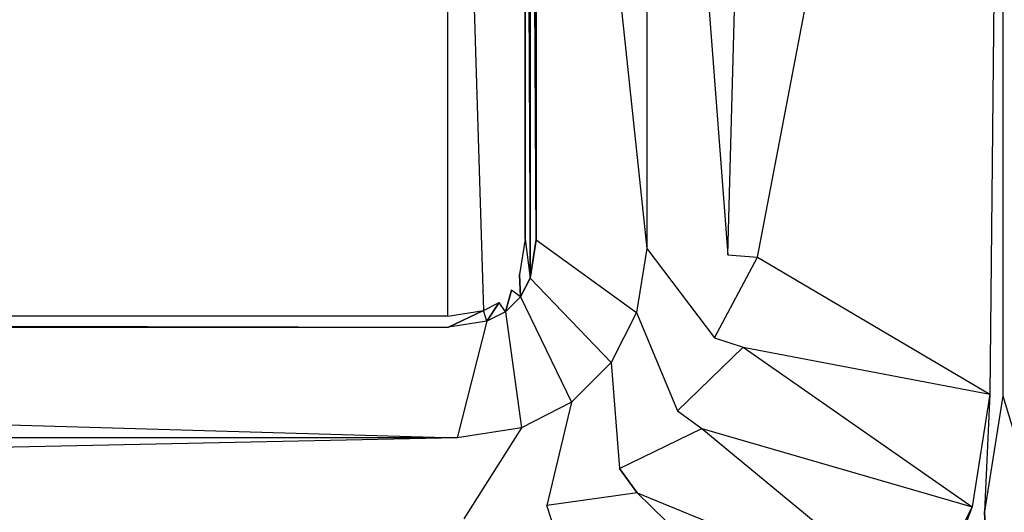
# Model space of a CAD drawing. Extents: x 0 to 1.6, y -0.7 to 0.
# Tile 4 of 7: x 1.2 to 1.47, y -0.57 to -0.43. Entities that reach past the tile are written whole.
import ezdxf

# ---------------------------------------------------------------- set-up
doc = ezdxf.new("R2010")
doc.units = 0
for name, color, linetype in [('L10_WANNE__N_BA167ARA2PWV__7___', 7, 'CONTINUOUS'), ('L7_WANNE__N_BA167ARA2PWV__4___R', 7, 'CONTINUOUS'), ('L8_WANNE__N_BA167ARA2PWV__5___R', 7, 'CONTINUOUS'), ('L9_WANNE__N_BA167ARA2PWV__6___R', 7, 'CONTINUOUS')]:
    doc.layers.add(name, color=color, linetype=linetype)

msp = doc.modelspace()

# ---------------------------------------------------------------- linework, layer by layer
at = {"layer": 'L10_WANNE__N_BA167ARA2PWV__7___', "color": 8}
for points, invisible_edges in [([(0.274958, -0.18785), (0.274958, -0.51215), (1.315042, -0.18785), (0.274958, -0.18785)], 13), ([(1.315042, -0.18785), (0.274958, -0.51215), (1.315042, -0.51215), (1.315042, -0.18785)], 10), ([(1.315042, -0.18785), (1.315042, -0.51215), (1.324702, -0.51062), (1.315042, -0.18785)], 13), ([(1.315042, -0.18785), (1.324702, -0.51062), (1.324702, -0.18938), (1.315042, -0.18785)], 10), ([(1.324702, -0.18938), (1.324702, -0.51062), (1.328943, -0.508459), (1.324702, -0.18938)], 13), ([(1.324702, -0.18938), (1.328943, -0.508459), (1.328943, -0.191541), (1.324702, -0.18938)], 15), ([(1.328943, -0.191541), (1.328943, -0.508459), (1.332309, -0.505093), (1.328943, -0.191541)], 15), ([(1.328943, -0.191541), (1.332309, -0.505093), (1.332309, -0.194907), (1.328943, -0.191541)], 15), ([(1.332309, -0.194907), (1.332309, -0.505093), (1.33447, -0.500852), (1.332309, -0.194907)], 15), ([(1.332309, -0.194907), (1.33447, -0.500852), (1.33447, -0.199148), (1.332309, -0.194907)], 15), ([(1.33447, -0.199148), (1.33447, -0.500852), (1.336, -0.491192), (1.33447, -0.199148)], 15), ([(1.33447, -0.199148), (1.336, -0.491192), (1.336, -0.208808), (1.33447, -0.199148)], 9)]:
    msp.add_3dface(points, dxfattribs=dict(at, invisible_edges=invisible_edges))
at = {"layer": 'L7_WANNE__N_BA167ARA2PWV__4___R', "color": 8}
for points, invisible_edges in [([(1.493032, -0.074988, 0.444999), (1.465525, -0.166221, 0.445), (1.493032, -0.625011, 0.445001), (1.493032, -0.074988, 0.444999)], 10), ([(1.465525, -0.533779, 0.445), (1.493032, -0.625011, 0.445001), (1.465525, -0.166221, 0.445), (1.465525, -0.533779, 0.445)], 10), ([(1.460558, -0.56514, 0.445), (1.463076, -0.629755, 0.445001), (1.465525, -0.533779, 0.445), (1.460558, -0.56514, 0.445)], 10), ([(1.465525, -0.533779, 0.445), (1.463076, -0.629755, 0.445001), (1.493032, -0.625011, 0.445001), (1.465525, -0.533779, 0.445)], 13), ([(1.446034, -0.593644, 0.445), (1.463076, -0.629755, 0.445001), (1.460558, -0.56514, 0.445), (1.446034, -0.593644, 0.445)], 13)]:
    msp.add_3dface(points, dxfattribs=dict(at, invisible_edges=invisible_edges))
at = {"layer": 'L8_WANNE__N_BA167ARA2PWV__5___R', "color": 8}
for points, invisible_edges in [([(1.399001, -0.49615, 0.06), (1.462039, -0.166743, 0.442055), (1.399, -0.20385, 0.06), (1.399001, -0.49615, 0.06)], 14), ([(1.462039, -0.166743, 0.442055), (1.399001, -0.49615, 0.06), (1.46204, -0.533257, 0.442053), (1.462039, -0.166743, 0.442055)], 13), ([(1.337359, -0.19821), (1.336, -0.208808), (1.337359, -0.50179), (1.337359, -0.19821)], 8), ([(1.337359, -0.19821), (1.337359, -0.50179), (1.339, -0.491428), (1.337359, -0.19821)], 8), ([(1.337359, -0.19821), (1.339, -0.491428), (1.339, -0.208572), (1.337359, -0.19821)], 14), ([(1.369, -0.206211, 0.008038), (1.390962, -0.495517, 0.03), (1.390962, -0.204483, 0.03), (1.369, -0.206211, 0.008038)], 14), ([(1.399, -0.20385, 0.06), (1.390962, -0.495517, 0.03), (1.399001, -0.49615, 0.06), (1.399, -0.20385, 0.06)], 13), ([(1.390962, -0.495517, 0.03), (1.399, -0.20385, 0.06), (1.390962, -0.204483, 0.03), (1.390962, -0.495517, 0.03)], 14), ([(1.339, -0.208572), (1.369, -0.493789, 0.008038), (1.369, -0.206211, 0.008038), (1.339, -0.208572)], 14), ([(1.390962, -0.495517, 0.03), (1.369, -0.206211, 0.008038), (1.369, -0.493789, 0.008038), (1.390962, -0.495517, 0.03)], 13), ([(1.336, -0.491192), (1.337359, -0.50179), (1.336, -0.208808), (1.336, -0.491192)], 10), ([(1.369, -0.493789, 0.008038), (1.339, -0.208572), (1.339, -0.491428), (1.369, -0.493789, 0.008038)], 13), ([(1.33447, -0.500852), (1.334766, -0.506878), (1.336, -0.491192), (1.33447, -0.500852)], 10), ([(1.336, -0.491192), (1.334766, -0.506878), (1.337359, -0.50179), (1.336, -0.491192)], 13), ([(1.366246, -0.511176, 0.008038), (1.339, -0.491428), (1.337359, -0.50179), (1.366246, -0.511176, 0.008038)], 13), ([(1.339, -0.491428), (1.366246, -0.511176, 0.008038), (1.369, -0.493789, 0.008038), (1.339, -0.491428)], 14), ([(1.387394, -0.518048, 0.03), (1.369, -0.493789, 0.008038), (1.366246, -0.511176, 0.008038), (1.387394, -0.518048, 0.03)], 13), ([(1.369, -0.493789, 0.008038), (1.387394, -0.518048, 0.03), (1.390962, -0.495517, 0.03), (1.369, -0.493789, 0.008038)], 14), ([(1.387394, -0.518048, 0.03), (1.399001, -0.49615, 0.06), (1.390962, -0.495517, 0.03), (1.387394, -0.518048, 0.03)], 14), ([(1.399001, -0.49615, 0.06), (1.387394, -0.518048, 0.03), (1.395133, -0.520562, 0.06), (1.399001, -0.49615, 0.06)], 13), ([(1.395133, -0.520562, 0.06), (1.46204, -0.533257, 0.442053), (1.399001, -0.49615, 0.06), (1.395133, -0.520562, 0.06)], 14), ([(1.332309, -0.505093), (1.334766, -0.506878), (1.33447, -0.500852), (1.332309, -0.505093)], 13), ([(1.359339, -0.524732, 0.008038), (1.337359, -0.50179), (1.334766, -0.506878), (1.359339, -0.524732, 0.008038)], 13), ([(1.337359, -0.50179), (1.359339, -0.524732, 0.008038), (1.366246, -0.511176, 0.008038), (1.337359, -0.50179)], 14), ([(1.328943, -0.508459), (1.330728, -0.510916), (1.332309, -0.505093), (1.328943, -0.508459)], 13), ([(1.332309, -0.505093), (1.330728, -0.510916), (1.334766, -0.506878), (1.332309, -0.505093)], 10), ([(1.348582, -0.535489, 0.008038), (1.334766, -0.506878), (1.330728, -0.510916), (1.348582, -0.535489, 0.008038)], 13), ([(1.334766, -0.506878), (1.348582, -0.535489, 0.008038), (1.359339, -0.524732, 0.008038), (1.334766, -0.506878)], 14), ([(1.324702, -0.51062), (1.32564, -0.513509), (1.328943, -0.508459), (1.324702, -0.51062)], 13), ([(1.328943, -0.508459), (1.32564, -0.513509), (1.330728, -0.510916), (1.328943, -0.508459)], 10), ([(0.274958, -0.51215), (0.274722, -0.51515), (1.315278, -0.51515), (0.274958, -0.51215)], 13), ([(0.274958, -0.51215), (1.315278, -0.51515), (1.315042, -0.51215), (0.274958, -0.51215)], 10), ([(1.315042, -0.51215), (1.315278, -0.51515), (1.324702, -0.51062), (1.315042, -0.51215)], 13), ([(1.324702, -0.51062), (1.315278, -0.51515), (1.32564, -0.513509), (1.324702, -0.51062)], 10), ([(1.335026, -0.542396, 0.008038), (1.330728, -0.510916), (1.32564, -0.513509), (1.335026, -0.542396, 0.008038)], 13), ([(1.330728, -0.510916), (1.335026, -0.542396, 0.008038), (1.348582, -0.535489, 0.008038), (1.330728, -0.510916)], 14), ([(1.377328, -0.537802, 0.03), (1.366246, -0.511176, 0.008038), (1.359339, -0.524732, 0.008038), (1.377328, -0.537802, 0.03)], 13), ([(1.366246, -0.511176, 0.008038), (1.377328, -0.537802, 0.03), (1.387394, -0.518048, 0.03), (1.366246, -0.511176, 0.008038)], 14), ([(1.317639, -0.54515, 0.008038), (0.274722, -0.51515), (0.272361, -0.54515, 0.008038), (1.317639, -0.54515, 0.008038)], 13), ([(0.274722, -0.51515), (1.317639, -0.54515, 0.008038), (1.315278, -0.51515), (0.274722, -0.51515)], 14), ([(1.317639, -0.54515, 0.008038), (1.32564, -0.513509), (1.315278, -0.51515), (1.317639, -0.54515, 0.008038)], 13), ([(1.32564, -0.513509), (1.317639, -0.54515, 0.008038), (1.335026, -0.542396, 0.008038), (1.32564, -0.513509)], 14), ([(1.377328, -0.537802, 0.03), (1.395133, -0.520562, 0.06), (1.387394, -0.518048, 0.03), (1.377328, -0.537802, 0.03)], 14), ([(1.395133, -0.520562, 0.06), (1.377328, -0.537802, 0.03), (1.383912, -0.542585, 0.06), (1.395133, -0.520562, 0.06)], 13), ([(1.383912, -0.542585, 0.06), (1.457191, -0.563868, 0.442056), (1.395133, -0.520562, 0.06), (1.383912, -0.542585, 0.06)], 14), ([(1.46204, -0.533257, 0.442053), (1.395133, -0.520562, 0.06), (1.457191, -0.563868, 0.442056), (1.46204, -0.533257, 0.442053)], 13), ([(1.361652, -0.553478, 0.03), (1.359339, -0.524732, 0.008038), (1.348582, -0.535489, 0.008038), (1.361652, -0.553478, 0.03)], 13), ([(1.359339, -0.524732, 0.008038), (1.361652, -0.553478, 0.03), (1.377328, -0.537802, 0.03), (1.359339, -0.524732, 0.008038)], 14), ([(1.341898, -0.563544, 0.03), (1.348582, -0.535489, 0.008038), (1.335026, -0.542396, 0.008038), (1.341898, -0.563544, 0.03)], 13), ([(1.348582, -0.535489, 0.008038), (1.341898, -0.563544, 0.03), (1.361652, -0.553478, 0.03), (1.348582, -0.535489, 0.008038)], 14), ([(1.361652, -0.553478, 0.03), (1.383912, -0.542585, 0.06), (1.377328, -0.537802, 0.03), (1.361652, -0.553478, 0.03)], 14), ([(1.319367, -0.567112, 0.03), (1.335026, -0.542396, 0.008038), (1.317639, -0.54515, 0.008038), (1.319367, -0.567112, 0.03)], 13), ([(1.335026, -0.542396, 0.008038), (1.319367, -0.567112, 0.03), (1.341898, -0.563544, 0.03), (1.335026, -0.542396, 0.008038)], 14), ([(1.383912, -0.542585, 0.06), (1.361652, -0.553478, 0.03), (1.366435, -0.560063, 0.06), (1.383912, -0.542585, 0.06)], 13), ([(1.366435, -0.560063, 0.06), (1.443121, -0.591482, 0.442059), (1.383912, -0.542585, 0.06), (1.366435, -0.560063, 0.06)], 14), ([(1.457191, -0.563868, 0.442056), (1.383912, -0.542585, 0.06), (1.443121, -0.591482, 0.442059), (1.457191, -0.563868, 0.442056)], 13), ([(0.270633, -0.567112, 0.03), (1.317639, -0.54515, 0.008038), (0.272361, -0.54515, 0.008038), (0.270633, -0.567112, 0.03)], 13), ([(1.317639, -0.54515, 0.008038), (0.270633, -0.567112, 0.03), (1.319367, -0.567112, 0.03), (1.317639, -0.54515, 0.008038)], 14), ([(1.341898, -0.563544, 0.03), (1.366435, -0.560063, 0.06), (1.361652, -0.553478, 0.03), (1.341898, -0.563544, 0.03)], 13), ([(1.366435, -0.560063, 0.06), (1.341898, -0.563544, 0.03), (1.344412, -0.571283, 0.06), (1.366435, -0.560063, 0.06)], 14), ([(1.344412, -0.571283, 0.06), (1.421207, -0.613398, 0.442058), (1.366435, -0.560063, 0.06), (1.344412, -0.571283, 0.06)], 13), ([(1.443121, -0.591482, 0.442059), (1.366435, -0.560063, 0.06), (1.421207, -0.613398, 0.442058), (1.443121, -0.591482, 0.442059)], 13), ([(1.319367, -0.567112, 0.03), (1.344412, -0.571283, 0.06), (1.341898, -0.563544, 0.03), (1.319367, -0.567112, 0.03)], 13)]:
    msp.add_3dface(points, dxfattribs=dict(at, invisible_edges=invisible_edges))
at = {"layer": 'L9_WANNE__N_BA167ARA2PWV__6___R', "color": 8}
for points, invisible_edges in [([(1.46204, -0.533257, 0.442053), (1.465525, -0.166221, 0.445), (1.462039, -0.166743, 0.442055), (1.46204, -0.533257, 0.442053)], 13), ([(1.465525, -0.166221, 0.445), (1.46204, -0.533257, 0.442053), (1.465525, -0.533779, 0.445), (1.465525, -0.166221, 0.445)], 14), ([(1.460558, -0.56514, 0.445), (1.46204, -0.533257, 0.442053), (1.457191, -0.563868, 0.442056), (1.460558, -0.56514, 0.445)], 13), ([(1.46204, -0.533257, 0.442053), (1.460558, -0.56514, 0.445), (1.465525, -0.533779, 0.445), (1.46204, -0.533257, 0.442053)], 14), ([(1.446034, -0.593644, 0.445), (1.457191, -0.563868, 0.442056), (1.443121, -0.591482, 0.442059), (1.446034, -0.593644, 0.445)], 13), ([(1.457191, -0.563868, 0.442056), (1.446034, -0.593644, 0.445), (1.460558, -0.56514, 0.445), (1.457191, -0.563868, 0.442056)], 14)]:
    msp.add_3dface(points, dxfattribs=dict(at, invisible_edges=invisible_edges))

doc.saveas('drawing.dxf')
